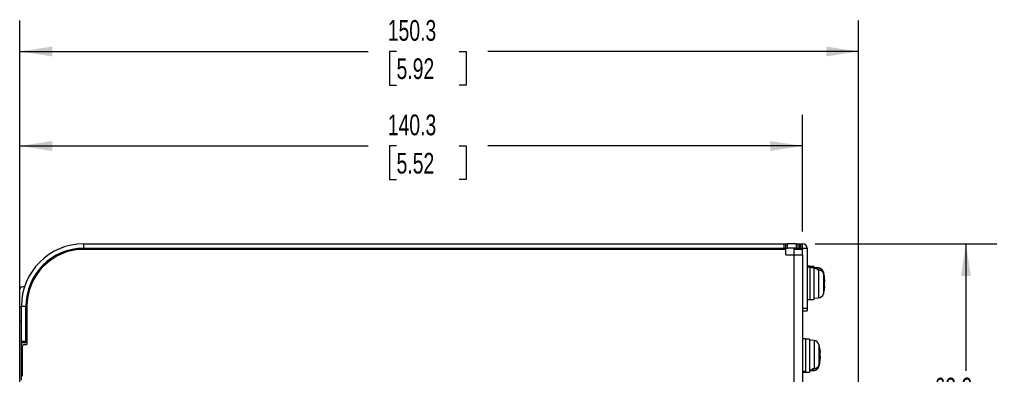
# Model space of a CAD drawing. Header units: millimetres. Extents: x 0 to 489, y 0 to 378.
# Tile 3 of 12: x 166 to 343, y 174 to 238. Entities that reach past the tile are written whole.
import ezdxf

# ---------------------------------------------------------------- set-up
doc = ezdxf.new("R2010")
doc.units = ezdxf.units.MM
doc.header["$LTSCALE"] = 1.75
doc.layers.add('DIMENSIONS', color=140, linetype='Continuous', lineweight=25)
doc.styles.add('SLDTEXTSTYLE0', font='TXT', dxfattribs={"width": 0.7})
doc.dimstyles.new('SLDDIMSTYLE1', dxfattribs={"dimtxt": 3.776514, "dimasz": 5.7785, "dimexe": 0, "dimexo": 0.0625, "dimgap": 0.944128, "dimtad": 0, "dimtih": 1, "dimtoh": 1, "dimdec": 1, "dimrnd": 1e-09, "dimzin": 12, "dimdsep": 46, "dimtxsty": 'SLDTEXTSTYLE0', "dimsah": 1, "dimcen": 0.09, "dimadec": 0, "dimazin": 3, "dimtfac": 1, "dimtdec": 1, "dimtofl": 0, "dimtmove": 0, "dimatfit": 3, "dimfxl": 0, "dimfrac": 2, "dimtolj": 1, "dimtzin": 12, "dimarcsym": 0})

# ---------------------------------------------------------------- blocks, each defined once
blk = doc.blocks.new('_D_3')
at = {"layer": 'DIMENSIONS'}
for p, q in [((308.82, 197.62), (341.41, 197.62)), ((335.85, 197.62), (335.85, 174.88)), ((330.24, 168.03), (328.98, 168.03)), ((328.98, 168.03), (328.98, 162.03)), ((341.47, 168.03), (342.73, 168.03)), ((342.73, 168.03), (342.73, 162.03)), ((328.98, 162.03), (330.24, 162.03)), ((335.85, 135.47), (335.85, 161.18)), ((342.73, 162.03), (341.47, 162.03)), ((331.58, 135.47), (341.41, 135.47))]:
    blk.add_line(p, q, dxfattribs=at)
for points in [[(335.85, 197.62), (334.97, 191.84), (336.74, 191.84)], [(335.85, 135.47), (336.74, 141.25), (334.97, 141.25)]]:
    blk.add_solid(points, dxfattribs=at)
at = {"layer": 'DIMENSIONS', "char_height": 3.704, "attachment_point": 1, "style": 'SLDTEXTSTYLE0'}
for s, insert in [('62.2', (330.24, 173.65)), ('2.45', (330.24, 166.8))]:
    blk.add_mtext(s, dxfattribs=dict(at, insert=insert))
blk = doc.blocks.new('_D_6')
at = {"layer": 'DIMENSIONS'}
for p, q in [((166.35, 188.54), (166.35, 220.68)), ((306.6, 199.84), (306.6, 220.68)), ((166.35, 215.12), (228.72, 215.12)), ((233.83, 215.12), (232.56, 215.12)), ((232.56, 215.12), (232.56, 209.12)), ((245.05, 215.12), (246.32, 215.12)), ((246.32, 215.12), (246.32, 209.12)), ((306.6, 215.12), (250.17, 215.12)), ((232.56, 209.12), (233.83, 209.12)), ((246.32, 209.12), (245.05, 209.12))]:
    blk.add_line(p, q, dxfattribs=at)
for points in [[(166.35, 215.12), (172.13, 214.23), (172.13, 216.01)], [(306.6, 215.12), (300.82, 216.01), (300.82, 214.23)]]:
    blk.add_solid(points, dxfattribs=at)
at = {"layer": 'DIMENSIONS', "char_height": 3.704, "attachment_point": 1, "style": 'SLDTEXTSTYLE0'}
for s, insert in [('140.3', (232.26, 220.74)), ('5.52', (233.83, 213.89))]:
    blk.add_mtext(s, dxfattribs=dict(at, insert=insert))
blk = doc.blocks.new('_D_7')
at = {"layer": 'DIMENSIONS'}
for p, q in [((166.35, 188.54), (166.35, 237.58)), ((316.6, 167.14), (316.6, 237.58)), ((166.35, 232.03), (228.72, 232.03)), ((233.83, 232.03), (232.56, 232.03)), ((232.56, 232.03), (232.56, 226.02)), ((245.05, 232.03), (246.32, 232.03)), ((246.32, 232.03), (246.32, 226.02)), ((316.6, 232.03), (250.17, 232.03)), ((232.56, 226.02), (233.83, 226.02)), ((246.32, 226.02), (245.05, 226.02))]:
    blk.add_line(p, q, dxfattribs=at)
for points in [[(166.35, 232.03), (172.13, 231.14), (172.13, 232.91)], [(316.6, 232.03), (310.82, 232.91), (310.82, 231.14)]]:
    blk.add_solid(points, dxfattribs=at)
at = {"layer": 'DIMENSIONS', "char_height": 3.704, "attachment_point": 1, "style": 'SLDTEXTSTYLE0'}
for s, insert in [('150.3', (232.26, 237.65)), ('5.92', (233.83, 230.8))]:
    blk.add_mtext(s, dxfattribs=dict(at, insert=insert))

msp = doc.modelspace()

# ---------------------------------------------------------------- linework, layer by layer
for p, q in [((177.8, 196.82), (177.8, 197.62)), ((177.8, 197.62), (303.3, 197.62)), ((303.3, 196.82), (303.3, 197.62)), ((303.3, 197.62), (303.6, 197.62)), ((303.6, 196.82), (303.6, 197.62)), ((303.6, 197.62), (303.9, 197.62)), ((303.9, 196.82), (303.9, 197.62)), ((305.5, 197.62), (303.9, 197.62)), ((305.5, 196.82), (305.5, 197.62)), ((305.5, 197.62), (305.8, 197.62)), ((305.8, 196.82), (305.8, 197.62)), ((305.8, 197.62), (306.1, 197.62)), ((306.1, 196.82), (306.1, 197.62)), ((306.1, 197.62), (306.3, 197.62)), ((306.3, 196.82), (306.3, 197.62)), ((306.3, 197.62), (306.6, 197.62)), ((306.6, 196.82), (306.6, 197.62)), ((177.8, 196.82), (303.3, 196.82)), ((303.6, 196.62), (177.8, 196.62)), ((303.3, 196.82), (303.6, 196.82)), ((303.6, 196.82), (303.9, 196.82)), ((303.6, 195.62), (303.6, 196.62)), ((305.5, 196.82), (303.9, 196.82)), ((305.1, 195.62), (305.1, 196.82)), ((306.6, 196.62), (305.1, 196.62)), ((305.5, 196.82), (305.8, 196.82)), ((305.8, 196.82), (306.1, 196.82)), ((306.1, 196.82), (306.3, 196.82)), ((306.3, 196.82), (306.6, 196.82)), ((306.6, 196.82), (306.6, 196.62)), ((306.6, 196.82), (307.4, 196.82)), ((306.6, 195.62), (306.6, 196.62)), ((307.4, 196.82), (307.4, 186.12)), ((303.6, 195.62), (305.1, 195.62)), ((305.1, 74.62), (305.1, 195.62)), ((305.1, 195.62), (306.6, 195.62)), ((306.6, 195.62), (306.6, 74.62)), ((307.9, 193.62), (307.4, 193.62)), ((307.9, 193.46), (307.4, 193.46)), ((307.9, 193.62), (307.9, 193.46)), ((308.6, 193.57), (307.9, 193.57)), ((307.9, 193.46), (307.9, 187.62)), ((308.6, 193.57), (308.6, 193.42)), ((308.6, 193.42), (308.6, 193.25)), ((309.44, 193.29), (308.6, 193.37)), ((308.6, 193.25), (308.6, 187.67)), ((309.17, 193.17), (308.6, 193.22)), ((309.17, 193.17), (309.17, 193.27)), ((309.17, 193.02), (309.17, 193.17)), ((309.44, 193.29), (309.44, 193.25)), ((309.44, 192.99), (309.44, 187.94)), ((310.32, 192.58), (310.31, 192.61)), ((310.32, 192.58), (310.32, 192.56)), ((168.72, 191.42), (168.68, 191.42)), ((310.32, 192.31), (310.32, 189.98)), ((310.54, 191.24), (310.54, 191.48)), ((310.54, 191.22), (310.54, 190.74)), ((166.3, 183.92), (166.3, 189.42)), ((167.16, 189.92), (166.8, 189.92)), ((167.8, 189.28), (167.8, 189.19)), ((310.32, 189.98), (310.32, 188.66)), ((310.54, 190.02), (310.39, 190.03)), ((310.54, 189.99), (310.39, 190)), ((310.4, 190.49), (310.54, 190.5)), ((310.54, 190.02), (310.54, 190.5)), ((310.54, 189.99), (310.54, 189.76)), ((307.4, 187.62), (307.9, 187.62)), ((307.9, 187.67), (308.6, 187.67)), ((308.6, 187.87), (309.44, 187.94)), ((166.6, 186.32), (166.35, 186.32)), ((166.35, 83.92), (166.35, 186.32)), ((167.4, 186.42), (166.6, 186.42)), ((166.6, 180.22), (166.6, 186.42)), ((167.4, 180.22), (167.4, 186.42)), ((167.6, 186.42), (167.6, 179.62)), ((306.6, 186.12), (307.4, 186.12)), ((306.6, 185.62), (307.4, 185.62)), ((307.4, 186.12), (307.4, 185.62)), ((166.6, 180.22), (167.4, 180.22)), ((166.6, 180), (166.6, 180.22)), ((166.6, 173.24), (166.6, 180)), ((167.4, 180.22), (167.4, 179.92)), ((307.1, 180.62), (306.6, 180.62)), ((307.1, 180.62), (307.1, 174.78)), ((307.8, 180.57), (307.1, 180.57)), ((307.8, 180.57), (307.8, 174.67)), ((308.64, 180.29), (307.8, 180.37)), ((308.64, 180.29), (308.64, 175.24)), ((167.4, 179.92), (166.6, 179.92)), ((166.8, 173.92), (166.8, 179.32)), ((167.1, 179.62), (167.6, 179.62)), ((309.52, 179.58), (309.52, 178.26)), ((309.52, 178.26), (309.52, 175.93)), ((309.59, 178.24), (309.74, 178.24)), ((309.59, 178.21), (309.74, 178.22)), ((309.74, 178.48), (309.74, 178.24)), ((309.74, 177.74), (309.74, 178.22)), ((309.74, 177.74), (309.6, 177.75)), ((309.74, 177.5), (309.74, 177.02)), ((309.74, 176.76), (309.74, 176.99)), ((307.1, 174.78), (306.6, 174.78)), ((307.1, 174.78), (307.1, 174.62)), ((308.37, 175.07), (307.8, 175.02)), ((307.8, 174.87), (308.64, 174.94)), ((308.37, 175.07), (308.37, 175.22)), ((308.37, 174.96), (308.37, 175.07)), ((308.64, 174.99), (308.64, 174.94)), ((309.52, 175.68), (309.52, 175.66)), ((306.6, 174.62), (307.1, 174.62)), ((307.1, 174.67), (307.8, 174.67))]:
    msp.add_line(p, q)
at = {"flags": 128}
for points in [[(309.44, 193.25), (309.29, 193.26), (309.17, 193.27)], [(309.17, 193.02), (309.32, 193), (309.44, 192.99)], [(308.64, 175.24), (308.49, 175.23), (308.37, 175.22)], [(308.37, 174.96), (308.52, 174.98), (308.64, 174.99)]]:
    msp.add_lwpolyline(points, dxfattribs=at)
for centre, radius, start, end in [((177.8, 186.42), 11.2, 90, 180), ((306.6, 196.82), 0.8, 0, 90), ((177.8, 186.42), 10.4, 90, 180), ((177.9, 186.32), 10.5, 90, 180), ((177.8, 186.42), 10.2, 90, 180), ((309.36, 192.3), 1, 33.9926, 85), ((303.6, 190.62), 7, 10.0216, 16.257), ((304.29, 190.74), 6.29, 6.7095, 16.8142), ((304.29, 190.48), 6.29, 6.7095, 16.8142), ((309.55, 191.1), 1.05, 321.7984, 340.4173), ((309.66, 190.19), 0.93, 19.0066, 27.2962), ((166.8, 189.42), 0.5, 90, 180), ((309.23, 190.96), 1.47, 318.0507, 322.4106), ((303.6, 190.62), 7, 343.743, 349.9784), ((303.47, 190.07), 6.92, 0.0068, 3.1227), ((303.65, 190.07), 6.74, 356.8354, 0.0072), ((309.55, 190.35), 1.05, 321.7984, 340.4173), ((304.31, 190.49), 6.27, 349.9777, 353.2983), ((309.36, 188.94), 1, 275, 343.743), ((166.8, 183.92), 0.5, 180, 205.8417), ((308.56, 179.3), 1, 16.257, 85), ((167.1, 179.32), 0.3, 90, 180), ((302.8, 177.62), 7, 10.0216, 16.257), ((308.43, 177.28), 1.47, 37.5894, 41.9493), ((308.75, 177.89), 1.05, 19.5827, 38.2016), ((302.85, 178.17), 6.74, 359.9928, 3.1646), ((303.51, 177.75), 6.27, 6.7017, 10.0223), ((303.49, 177.75), 6.29, 343.1858, 353.2905), ((303.49, 177.5), 6.29, 343.1858, 353.2905), ((302.67, 178.17), 6.92, 356.8773, 359.9932), ((308.75, 177.14), 1.05, 19.5827, 38.2016), ((308.86, 178.05), 0.93, 332.7038, 340.9934), ((308.56, 175.94), 1, 275, 326.4373), ((302.8, 177.62), 7, 343.743, 349.9784)]:
    msp.add_arc(centre, radius, start, end)
for points in [[(307.9, 193.52), (308.13, 193.49), (308.36, 193.46), (308.6, 193.42)], [(308.6, 193.25), (308.37, 193.31), (308.13, 193.36), (307.9, 193.41)]]:
    msp.add_open_spline(points, degree=3)
for points, knots in [([(310.32, 192.56), (310.31, 192.59), (310.29, 192.65), (310.24, 192.74), (310.19, 192.84), (310.1, 192.94), (310, 193.04), (309.87, 193.12), (309.74, 193.19), (309.59, 193.23), (309.49, 193.24), (309.44, 193.25)], [0, 0, 0, 0, 0.0835312, 0.1668475, 0.2507705, 0.375715, 0.500339, 0.6246009, 0.7502071, 0.875499, 1, 1, 1, 1]), ([(309.44, 192.99), (309.48, 192.99), (309.54, 192.98), (309.64, 192.96), (309.75, 192.92), (309.87, 192.86), (310, 192.78), (310.1, 192.68), (310.2, 192.57), (310.27, 192.44), (310.3, 192.35), (310.32, 192.31)], [0, 0, 0, 0, 0.08324, 0.166273, 0.24996, 0.374905, 0.500891, 0.62467, 0.749732, 0.874798, 1, 1, 1, 1]), ([(309.52, 175.93), (309.51, 175.9), (309.49, 175.84), (309.44, 175.75), (309.4, 175.67), (309.34, 175.6), (309.27, 175.53), (309.18, 175.45), (309.07, 175.37), (308.94, 175.31), (308.79, 175.26), (308.69, 175.25), (308.64, 175.24)], [0, 0, 0, 0, 0.084258, 0.167046, 0.249178, 0.331493, 0.414821, 0.499964, 0.621465, 0.750014, 0.874455, 1, 1, 1, 1]), ([(308.64, 174.99), (308.68, 174.99), (308.74, 175), (308.84, 175.02), (308.95, 175.06), (309.07, 175.12), (309.19, 175.2), (309.3, 175.3), (309.39, 175.41), (309.47, 175.54), (309.5, 175.63), (309.52, 175.68)], [0, 0, 0, 0, 0.082304, 0.165358, 0.250013, 0.374054, 0.500097, 0.622961, 0.749513, 0.874064, 1, 1, 1, 1])]:
    msp.add_open_spline(points, degree=3, knots=knots)

# ---------------------------------------------------------------- dimensions: what is measured, and where the dimension line sits
at = {"layer": 'DIMENSIONS'}
for base, p2, picture, middle in [((316.59677538, 232.02537142), (316.59677538, 164.92173038), '_D_7', (239.44380616, 232.02537142)), ((306.59677538, 215.1188169), (306.59677538, 197.6187919), '_D_6', (239.44380616, 215.1188169))]:
    dim = msp.add_linear_dim(base=base, p1=(166.34677538, 186.31878729), p2=p2, dimstyle='SLDDIMSTYLE1', dxfattribs=at)
    dim.commit()
    dim.dimension.update_dxf_attribs({"geometry": picture, "text_midpoint": middle, "dimtype": 160})
dim = msp.add_linear_dim(base=(335.85440003, 135.4687919), p1=(306.59677538, 197.6187919), p2=(329.35476039, 135.4687919), angle=90, dimstyle='SLDDIMSTYLE1', dxfattribs=at)
dim.commit()
dim.dimension.update_dxf_attribs({"geometry": '_D_3', "text_midpoint": (335.85440003, 168.02870671), "dimtype": 160})

doc.saveas('drawing.dxf')
